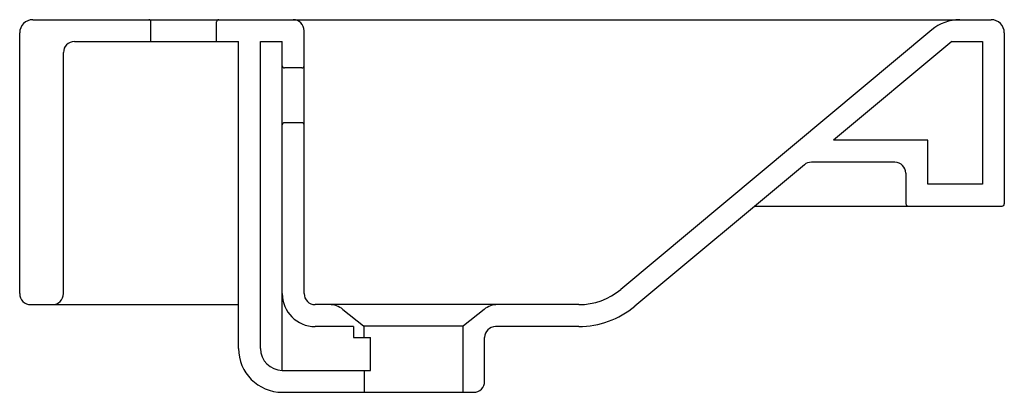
# Model space of a CAD drawing. Header units: millimetres. Extents: x 0 to 0.45, y -0.04 to 0.13.
import ezdxf

# ---------------------------------------------------------------- set-up
doc = ezdxf.new("R2010")
doc.units = ezdxf.units.MM
doc.layers.add('BLOCKS', color=3, linetype='Continuous')

msp = doc.modelspace()

# ---------------------------------------------------------------- linework, layer by layer
at = {"layer": 'BLOCKS'}
for p, q in [((0.005999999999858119, 0.1300000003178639), (0.44399999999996, 0.1300000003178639)), ((0.05999999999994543, 0.1200000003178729), (0.05999999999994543, 0.1290000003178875)), ((0.08999999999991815, 0.1200000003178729), (0.08999999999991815, 0.1290000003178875)), ((0, 0.005000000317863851), (0, 0.1240000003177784)), ((0.1299999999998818, 0.005000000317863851), (0.1299999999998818, 0.1250000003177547)), ((0.4168168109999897, 0.1253644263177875), (0.274723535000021, 0.006953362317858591)), ((0.4499999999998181, 0.1240000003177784), (0.4499999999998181, 0.04600000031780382)), ((0.02499999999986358, 0.1200000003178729), (0.09999999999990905, 0.1200000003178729)), ((0.09999999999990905, -0.0199999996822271), (0.09999999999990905, 0.1200000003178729)), ((0.1099999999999, 0.1200000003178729), (0.1199999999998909, 0.1200000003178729)), ((0.1099999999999, -0.0199999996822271), (0.1099999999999, 0.1200000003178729)), ((0.1199999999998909, -0.029999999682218), (0.1199999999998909, 0.1200000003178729)), ((0.4259999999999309, 0.1200000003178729), (0.3719999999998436, 0.07500000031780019)), ((0.4259999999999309, 0.1200000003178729), (0.4399999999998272, 0.1200000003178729)), ((0.4399999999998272, 0.1200000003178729), (0.4399999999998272, 0.05500000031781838)), ((0.01999999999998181, 0.005000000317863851), (0.01999999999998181, 0.1150000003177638)), ((0.1289999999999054, 0.108000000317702), (0.1209999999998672, 0.108000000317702)), ((0.1289999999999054, 0.08300000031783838), (0.1209999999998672, 0.08300000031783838)), ((0.4149999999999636, 0.07500000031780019), (0.3719999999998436, 0.07500000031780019)), ((0.4149999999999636, 0.05500000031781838), (0.4149999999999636, 0.07500000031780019)), ((0.3586093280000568, 0.06384110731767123), (0.2811253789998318, -0.0007288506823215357)), ((0.3999999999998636, 0.06500000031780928), (0.3618102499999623, 0.06500000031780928)), ((0.4049999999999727, 0.06000000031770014), (0.4049999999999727, 0.04600000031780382)), ((0.4399999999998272, 0.05500000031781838), (0.4149999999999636, 0.05500000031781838)), ((0.3360000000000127, 0.04500000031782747), (0.4489999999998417, 0.04500000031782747)), ((0.004999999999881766, 3.177547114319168e-10), (0.09999999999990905, 3.177547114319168e-10)), ((0.2555180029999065, 3.177547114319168e-10), (0.1349999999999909, 3.177547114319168e-10)), ((0.1477391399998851, -0.002191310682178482), (0.1571246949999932, -0.009699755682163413)), ((0.2122608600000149, -0.002191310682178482), (0.2028753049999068, -0.009699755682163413)), ((0.1524999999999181, -0.009999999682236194), (0.1349999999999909, -0.009999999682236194)), ((0.1524999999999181, -0.009999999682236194), (0.1524999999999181, -0.01499999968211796)), ((0.1571246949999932, -0.009699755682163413), (0.2028753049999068, -0.009699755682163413)), ((0.1575000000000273, -0.01499999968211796), (0.1575000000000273, -0.01048062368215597)), ((0.2024999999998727, -0.01048062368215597), (0.2024999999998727, -0.03999999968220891)), ((0.2555180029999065, -0.009999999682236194), (0.2174999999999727, -0.009999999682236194)), ((0.1524999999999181, -0.01499999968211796), (0.1603129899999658, -0.01499999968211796)), ((0.1603129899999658, -0.029999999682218), (0.1603129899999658, -0.01499999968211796)), ((0.2124999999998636, -0.03499999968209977), (0.2124999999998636, -0.01499999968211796)), ((0.1199999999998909, -0.029999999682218), (0.1603129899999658, -0.029999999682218)), ((0.1575000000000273, -0.029999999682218), (0.1575000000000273, -0.03999999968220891)), ((0.1199999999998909, -0.03999999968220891), (0.2074999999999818, -0.03999999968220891))]:
    msp.add_line(p, q, dxfattribs=at)
for centre, radius, start, end in [((0.005999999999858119, 0.1240000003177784), 0.006, 90, 180), ((0.05899999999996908, 0.1290000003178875), 0.001, 0, 90), ((0.0909999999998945, 0.1290000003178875), 0.001, 90, 180), ((0.125, 0.1250000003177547), 0.005000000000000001, 0, 90), ((0.4296204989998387, 0.110000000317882), 0.02000000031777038, 90, 129.805570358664), ((0.44399999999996, 0.1240000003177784), 0.006, 0, 90), ((0.02499999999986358, 0.1150000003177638), 0.005000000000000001, 90, 180), ((0.1209999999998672, 0.1090000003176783), 0.001, 180, 270), ((0.1289999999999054, 0.1090000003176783), 0.001, 270, 0), ((0.1209999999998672, 0.08200000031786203), 0.001, 90, 180), ((0.1289999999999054, 0.08200000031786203), 0.001, 0, 90), ((0.3618102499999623, 0.06000000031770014), 0.005000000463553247, 90, 129.805566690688), ((0.3999999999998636, 0.06000000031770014), 0.005000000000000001, 0, 90), ((0.4059999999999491, 0.04600000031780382), 0.001, 180, 270), ((0.4489999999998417, 0.04600000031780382), 0.001, 270, 0), ((0.004999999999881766, 0.005000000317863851), 0.005000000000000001, 180, 270), ((0.01499999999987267, 0.005000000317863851), 0.005000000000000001, 270, 0), ((0.1349999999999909, 0.005000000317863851), 0.015, 180, 270), ((0.1349999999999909, 0.005000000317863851), 0.005000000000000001, 180, 270), ((0.2555180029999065, 0.03000000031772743), 0.0299999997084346, 270, 309.8055715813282), ((0.1414921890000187, -0.009999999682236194), 0.01, 51.34019264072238, 90), ((0.2185078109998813, -0.009999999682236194), 0.01000000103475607, 90, 128.6598073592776), ((0.2555180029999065, 0.03000000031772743), 0.03999999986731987, 270, 309.8055712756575), ((0.1565000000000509, -0.01048062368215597), 0.000999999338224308, 0, 51.34016490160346), ((0.203499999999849, -0.01048062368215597), 0.001, 128.6598350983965, 180), ((0.2174999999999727, -0.01499999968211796), 0.005000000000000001, 90, 180), ((0.1199999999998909, -0.0199999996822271), 0.02, 180, 270), ((0.1199999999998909, -0.0199999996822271), 0.01, 180, 270), ((0.2074999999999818, -0.03499999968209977), 0.005000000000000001, 270, 0)]:
    msp.add_arc(centre, radius, start, end, dxfattribs=at)

doc.saveas('drawing.dxf')
